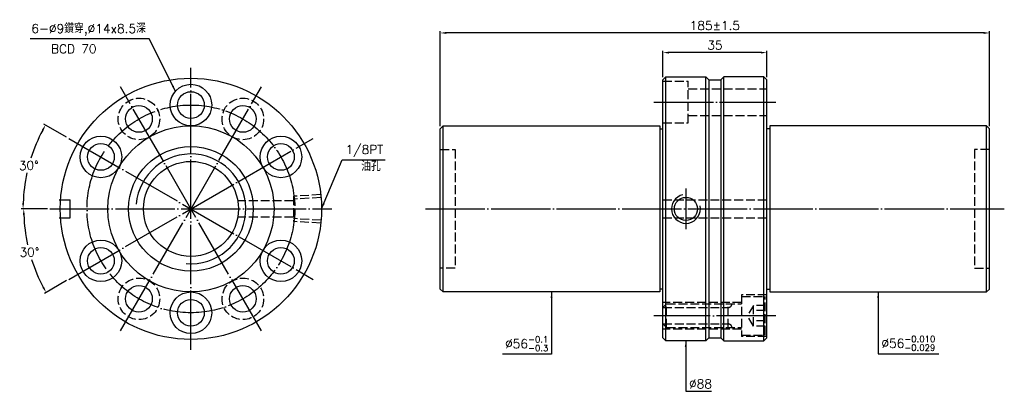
# Model space of a CAD drawing. Header units: millimetres. Extents: x 2716 to 3047, y -342 to -217.
import ezdxf

# ---------------------------------------------------------------- set-up
doc = ezdxf.new("R2010")
doc.units = ezdxf.units.MM
doc.linetypes.add('CENTER', pattern=[22, 20, -1, 0, -1])
doc.linetypes.add('DASHED', pattern=[4, 3, -1])
for name, color, linetype in [('DDVIEW', 7, 'Continuous'), ('NT', 7, 'Continuous'), ('NT-DIM', 2, 'Continuous')]:
    doc.layers.add(name, color=color, linetype=linetype)
doc.styles.get("Standard").update_dxf_attribs({"font": 'simplex.shx', "bigfont": 'chineset.shx'})
doc.dimstyles.new('ISO-25', dxfattribs={"dimtxt": 3, "dimasz": 2, "dimexe": 0.646, "dimexo": 0.862, "dimgap": 1, "dimtad": 1, "dimdec": 3, "dimdsep": 46, "dimtxsty": 'Standard', "dimcen": 1.5, "dimclrd": 256, "dimclre": 256, "dimclrt": 256, "dimazin": 2, "dimtfac": 1, "dimtdec": 3, "dimtmove": 0, "dimatfit": 3, "dimfxl": 0, "dimtolj": 1, "dimlwd": -1, "dimlwe": -1, "dimarcsym": 0})

# ---------------------------------------------------------------- blocks, each defined once
blk = doc.blocks.new('*D0')
at = {"layer": 'Defpoints', "color": 0}
for p in [(2932.44, -228.25), (2932.44, -237.41), (2967.44, -237.41)]:
    blk.add_point(p, dxfattribs=at)
at = {"layer": 'NT-DIM'}
for p, q in [((2932.44, -236.55), (2932.44, -227.61)), ((2965.44, -228.25), (2934.44, -228.25)), ((2967.44, -236.55), (2967.44, -227.61))]:
    blk.add_line(p, q, dxfattribs=at)
for points in [[(2934.44, -227.92), (2934.44, -228.58), (2932.44, -228.25)], [(2965.44, -227.92), (2965.44, -228.58), (2967.44, -228.25)]]:
    blk.add_solid(points, dxfattribs=at)
at = {"layer": 'NT-DIM', "insert": (2949.94, -225.75), "char_height": 3, "attachment_point": 5}
blk.add_mtext('\\A1;35', dxfattribs=at)
blk = doc.blocks.new('*D1')
at = {"layer": 'Defpoints', "color": 0}
for p in [(2857.44, -221.63), (2857.44, -253.91), (3042.44, -253.91)]:
    blk.add_point(p, dxfattribs=at)
at = {"layer": 'NT-DIM'}
for p, q in [((2857.44, -253.05), (2857.44, -220.98)), ((3040.44, -221.63), (2859.44, -221.63)), ((3042.44, -253.05), (3042.44, -220.98))]:
    blk.add_line(p, q, dxfattribs=at)
for points in [[(2859.44, -221.29), (2859.44, -221.96), (2857.44, -221.63)], [(3040.44, -221.29), (3040.44, -221.96), (3042.44, -221.63)]]:
    blk.add_solid(points, dxfattribs=at)
at = {"layer": 'NT-DIM', "insert": (2949.94, -219.13), "char_height": 3, "attachment_point": 5}
blk.add_mtext('\\A1;185%%P1.5', dxfattribs=at)
blk = doc.blocks.new('*D5')
at = {"layer": 'Defpoints', "color": 0}
for p in [(2814.59, -257.16), (2725.96, -280.91), (2820.96, -280.91), (2717.99, -290.69), (2732.32, -304.66)]:
    blk.add_point(p, dxfattribs=at)
at = {"layer": 'NT-DIM'}
for p, q in [((2725.1, -280.91), (2716.49, -280.91)), ((2731.57, -305.09), (2724.12, -309.4))]:
    blk.add_line(p, q, dxfattribs=at)
for start, end in [(182.0348, 192.3927), (197.6373, 207.9652)]:
    blk.add_arc((2773.46, -280.91), 56.32, start, end, dxfattribs=at)
for points in [[(2716.84, -282.92), (2717.51, -282.91), (2717.14, -280.91)], [(2724.01, -307.16), (2723.42, -307.48), (2724.68, -309.07)]]:
    blk.add_solid(points, dxfattribs=at)
at = {"layer": 'NT-DIM', "insert": (2719.06, -295.49), "char_height": 3, "attachment_point": 5, "rotation": 1}
blk.add_mtext('\\A1;30°', dxfattribs=at)
blk = doc.blocks.new('*D4')
at = {"layer": 'Defpoints', "color": 0}
for p in [(2732.32, -257.16), (2720.32, -261.57), (2725.96, -280.91), (2820.96, -280.91), (2814.59, -304.66)]:
    blk.add_point(p, dxfattribs=at)
at = {"layer": 'NT-DIM'}
for p, q in [((2731.57, -256.73), (2723.93, -252.32)), ((2725.1, -280.91), (2716.27, -280.91))]:
    blk.add_line(p, q, dxfattribs=at)
for start, end in [(152.0267, 162.346), (167.6191, 177.9733)]:
    blk.add_arc((2773.46, -280.91), 56.54, start, end, dxfattribs=at)
for points in [[(2723.23, -254.23), (2723.81, -254.55), (2724.49, -252.64)], [(2717.28, -278.92), (2716.62, -278.91), (2716.91, -280.91)]]:
    blk.add_solid(points, dxfattribs=at)
at = {"layer": 'NT-DIM', "insert": (2718.84, -266.28), "char_height": 3, "attachment_point": 5, "rotation": 1}
blk.add_mtext('\\A1;30°', dxfattribs=at)

msp = doc.modelspace()

# ---------------------------------------------------------------- linework, layer by layer
at = {"layer": 'DDVIEW', "color": 3, "linetype": 'CENTER'}
for p, q in [((2773.4576, -328.4131), (2773.4576, -233.4131)), ((2797.2076, -322.0493), (2749.7076, -239.7769)), ((2749.7076, -322.0493), (2797.2076, -239.7769)), ((2732.3214, -257.1631), (2814.5938, -304.6631)), ((2732.3214, -304.6631), (2814.5938, -257.1631)), ((2725.9576, -280.9131), (2820.9576, -280.9131))]:
    msp.add_line(p, q, dxfattribs=at)
at = {"layer": 'DDVIEW'}
for p, q in [((2729.0589, -277.9131), (2732.7492, -277.9131)), ((2732.7492, -283.9131), (2732.7492, -277.9131)), ((2729.0589, -283.9131), (2732.7492, -283.9131))]:
    msp.add_line(p, q, dxfattribs=at)
at = {"layer": 'DDVIEW', "color": 1, "linetype": 'DASHED'}
for p, q in [((2807.9576, -278.1631), (2789.2195, -278.1631)), ((2817.1932, -276.0969), (2807.9576, -276.6741)), ((2807.9576, -276.6741), (2807.9576, -285.1521)), ((2817.2889, -277.0637), (2807.9576, -277.6469)), ((2807.9576, -283.6631), (2789.2195, -283.6631)), ((2817.2889, -284.7625), (2807.9576, -284.1793)), ((2817.1932, -285.7293), (2807.9576, -285.1521))]:
    msp.add_line(p, q, dxfattribs=at)
for centre in [(2755.9576, -250.6022), (2790.9576, -250.6022), (2755.9576, -311.224), (2790.9576, -311.224)]:
    msp.add_circle(centre, 7, dxfattribs=at)
at = {"layer": 'DDVIEW', "color": 3, "linetype": 'CENTER'}
msp.add_circle((2773.4576, -280.9131), 35, dxfattribs=at)
at = {"layer": 'DDVIEW'}
for radius in [21, 16]:
    msp.add_circle((2773.4576, -280.9131), radius, dxfattribs=at)
at = {"layer": 'DDVIEW', "color": 5}
msp.add_arc((2773.4576, -280.9131), 18.5, 265, 175, dxfattribs=at)
at = {"layer": 'NT'}
for p, q in [((2932.4368, -237.4131), (2933.4368, -236.4131)), ((2932.4368, -324.4131), (2932.4368, -237.4131)), ((2933.4368, -236.4131), (2946.9368, -236.4131)), ((2933.4368, -325.4131), (2933.4368, -236.4131)), ((2946.9368, -236.4131), (2947.9368, -237.4131)), ((2946.9368, -325.4131), (2946.9368, -236.4131)), ((2947.9368, -237.4131), (2947.9368, -324.4131)), ((2947.9368, -237.4131), (2951.9368, -237.4131)), ((2952.9368, -236.4131), (2951.9368, -237.4131)), ((2951.9368, -237.4131), (2951.9368, -324.4131)), ((2966.4368, -236.4131), (2952.9368, -236.4131)), ((2952.9368, -325.4131), (2952.9368, -236.4131)), ((2967.4368, -237.4131), (2966.4368, -236.4131)), ((2966.4368, -325.4131), (2966.4368, -236.4131)), ((2967.4368, -324.4131), (2967.4368, -237.4131)), ((2857.4368, -253.9131), (2858.4368, -252.9131)), ((2857.4368, -307.9131), (2857.4368, -253.9131)), ((2858.4368, -252.9131), (2931.4368, -252.9131)), ((2858.4368, -308.9131), (2858.4368, -252.9131)), ((2931.4368, -252.9131), (2931.4368, -308.9131)), ((2931.4368, -253.9131), (2932.4368, -253.9131)), ((2968.4368, -253.9131), (2967.4368, -253.9131)), ((3041.4368, -252.9131), (2968.4368, -252.9131)), ((2968.4368, -252.9131), (2968.4368, -308.9131)), ((3042.4368, -253.9131), (3041.4368, -252.9131)), ((3041.4368, -308.9131), (3041.4368, -252.9131)), ((3042.4368, -307.9131), (3042.4368, -253.9131)), ((2858.4368, -308.9131), (2857.4368, -307.9131)), ((2932.4368, -307.9131), (2931.4368, -307.9131)), ((2967.4368, -307.9131), (2968.4368, -307.9131)), ((3041.4368, -308.9131), (3042.4368, -307.9131)), ((2931.4368, -308.9131), (2858.4368, -308.9131)), ((2968.4368, -308.9131), (3041.4368, -308.9131)), ((2933.4368, -325.4131), (2932.4368, -324.4131)), ((2947.9368, -324.4131), (2946.9368, -325.4131)), ((2947.9368, -324.4131), (2951.9368, -324.4131)), ((2951.9368, -324.4131), (2952.9368, -325.4131)), ((2966.4368, -325.4131), (2967.4368, -324.4131)), ((2946.9368, -325.4131), (2933.4368, -325.4131)), ((2952.9368, -325.4131), (2966.4368, -325.4131))]:
    msp.add_line(p, q, dxfattribs=at)
at = {"layer": 'NT', "color": 1, "linetype": 'DASHED'}
for p, q in [((2932.4368, -237.9131), (2940.9368, -237.9131)), ((2940.9368, -251.9131), (2940.9368, -237.9131)), ((2940.9368, -240.4131), (2967.4368, -240.4131)), ((2932.4368, -251.9131), (2940.9368, -251.9131)), ((2940.9368, -249.4131), (2967.4368, -249.4131)), ((2857.4368, -260.9131), (2862.4368, -260.9131)), ((2862.4368, -260.9131), (2862.4368, -300.9131)), ((3042.4368, -260.9131), (3037.4368, -260.9131)), ((3037.4368, -260.9131), (3037.4368, -300.9131)), ((2932.4368, -277.9131), (2967.4368, -277.9131)), ((2932.4368, -283.9131), (2967.4368, -283.9131)), ((2862.4368, -300.9131), (2857.4368, -300.9131)), ((3037.4368, -300.9131), (3042.4368, -300.9131)), ((2967.4368, -309.9131), (2958.9368, -309.9131)), ((2958.9368, -309.9131), (2958.9368, -323.9131)), ((2958.9368, -310.4131), (2966.9368, -310.4131)), ((2966.9368, -323.4131), (2966.9368, -310.4131)), ((2958.9368, -312.4131), (2932.4368, -312.4131)), ((2933.6868, -312.9131), (2932.4368, -314.1631)), ((2932.4368, -314.1631), (2954.4368, -314.1631)), ((2933.6868, -320.9131), (2933.6868, -312.9131)), ((2933.6868, -312.9131), (2958.9368, -312.9131)), ((2954.4368, -320.9131), (2954.4368, -312.9131)), ((2962.9368, -313.449), (2960.9368, -316.9131)), ((2966.9368, -313.449), (2962.9368, -313.449)), ((2962.9368, -320.3772), (2962.9368, -313.449)), ((2962.9368, -320.3772), (2960.9368, -316.9131)), ((2966.9368, -315.181), (2962.9368, -315.181)), ((2933.6868, -320.9131), (2932.4368, -319.6631)), ((2932.4368, -319.6631), (2954.4368, -319.6631)), ((2958.9368, -321.4131), (2932.4368, -321.4131)), ((2933.6868, -320.9131), (2958.9368, -320.9131)), ((2966.9368, -318.6451), (2962.9368, -318.6451)), ((2966.9368, -320.3772), (2962.9368, -320.3772)), ((2958.9368, -323.4131), (2966.9368, -323.4131)), ((2967.4368, -323.9131), (2958.9368, -323.9131))]:
    msp.add_line(p, q, dxfattribs=at)
at = {"layer": 'NT', "color": 3, "linetype": 'CENTER'}
for p, q in [((2929.4368, -244.9131), (2970.4368, -244.9131)), ((2940.1868, -274.0381), (2940.1868, -287.788)), ((2852.4368, -280.9131), (3047.4368, -280.9131)), ((2970.4368, -316.9131), (2929.4368, -316.9131))]:
    msp.add_line(p, q, dxfattribs=at)
at = {"layer": 'NT'}
for centre, radius in [((2773.4576, -280.9131), 44), ((2773.4576, -245.9131), 7), ((2773.4576, -245.9131), 4.5), ((2755.9576, -250.6022), 4.5), ((2790.9576, -250.6022), 4.5), ((2773.4576, -280.9131), 28), ((2743.1467, -263.4131), 7), ((2803.7685, -263.4131), 7), ((2743.1467, -263.4131), 4.5), ((2803.7685, -263.4131), 4.5), ((2743.1467, -298.4131), 7), ((2803.7685, -298.4131), 7), ((2743.1467, -298.4131), 4.5), ((2803.7685, -298.4131), 4.5), ((2755.9576, -311.224), 4.5), ((2790.9576, -311.224), 4.5), ((2773.4576, -315.9131), 7), ((2773.4576, -315.9131), 4.5)]:
    msp.add_circle(centre, radius, dxfattribs=at)
at = {"layer": 'NT', "linetype": 'ByBlock'}
msp.add_circle((2940.1868, -280.9131), 3.8912, dxfattribs=at)
at = {"layer": 'NT', "color": 5}
msp.add_arc((2940.1868, -280.9131), 4.864, 101.864163, 11.864163, dxfattribs=at)
at = {"layer": 'NT', "color": 1, "linetype": 'DASHED'}
for centre, start, end in [((2954.4368, -312.9131), 270, 0), ((2954.4368, -320.9131), 0, 90)]:
    msp.add_arc(centre, 1.25, start, end, dxfattribs=at)

# ---------------------------------------------------------------- texts
at = {"layer": 'NT-DIM', "char_height": 3}
for s, insert, attachment_point in [('6-%%C9鑽穿,%%C14x8.5深', (2758.2968, -222.5784), 9), ('BCD 70', (2726.3445, -228.483), 7), ('\\A1;1/8PT', (2825.5514, -263.412), 7), ('油孔', (2830.7989, -268.1565), 7), ('\\A1;%%C56{\\H0.7x;\\S-0.1^ -0.3;}', (2893.8368, -328.8774), 9), ('\\A1;%%C56{\\H0.7x;\\S-0.010^ -0.029;}', (3006.0368, -328.7243), 7), ('%%C88', (2941.2339, -341.3775), 7)]:
    msp.add_mtext(s, dxfattribs=dict(at, insert=insert, attachment_point=attachment_point))

# ---------------------------------------------------------------- dimensions: what is measured, and where the dimension line sits
at = {"layer": 'NT-DIM'}
dim = msp.add_linear_dim(base=(2857.4368, -221.6253), p1=(3042.4368, -253.9131), p2=(2857.4368, -253.9131), text='<>%%P1.5', dimstyle='ISO-25', dxfattribs=at)
dim.commit()
dim.dimension.update_dxf_attribs({"geometry": '*D1', "text_midpoint": (2949.9368, -219.1253)})
dim = msp.add_linear_dim(base=(2932.4368, -228.2514), p1=(2967.4368, -237.4131), p2=(2932.4368, -237.4131), dimstyle='ISO-25', dxfattribs=at)
dim.commit()
dim.dimension.update_dxf_attribs({"geometry": '*D0', "text_midpoint": (2949.9368, -225.7514)})
for base, line1, picture, middle in [((2720.3248, -261.5743), ((2732.3214, -257.1631), (2814.5938, -304.6631)), '*D4', (2718.8415, -266.2788)), ((2717.9942, -290.6928), ((2732.3214, -304.6631), (2814.5938, -257.1631)), '*D5', (2719.0576, -295.4895))]:
    dim = msp.add_angular_dim_2l(base=base, line1=line1, line2=((2725.9576, -280.9131), (2820.9576, -280.9131)), dimstyle='ISO-25', dxfattribs=at)
    dim.commit()
    dim.dimension.update_dxf_attribs({"geometry": picture, "text_midpoint": middle, "text_rotation": 1})

# ---------------------------------------------------------------- leaders
at = {"layer": 'NT-DIM', "annotation_type": 0, "has_hookline": 1}
for points, hookline_direction, text_width in [([(2768.2392, -241.2877), (2759.3966, -223.5713), (2759.2968, -223.5784)], 1, 39), ([(2817.4576, -280.9131), (2824.4516, -264.4065), (2824.5514, -264.412)], 0, 13.2857), ([(2894.9368, -308.9131), (2894.9368, -329.8774), (2894.8368, -329.8774)], 1, 15.4286), ([(3004.9368, -308.9131), (3004.9368, -329.7243), (3005.0368, -329.7243)], 0, 19.3286), ([(2940.1339, -325.4179), (2940.1339, -342.3775), (2940.2339, -342.3775)], 0, 7.5714)]:
    msp.add_leader(points, dimstyle='ISO-25', dxfattribs=dict(at, hookline_direction=hookline_direction, text_width=text_width))

doc.saveas('drawing.dxf')
